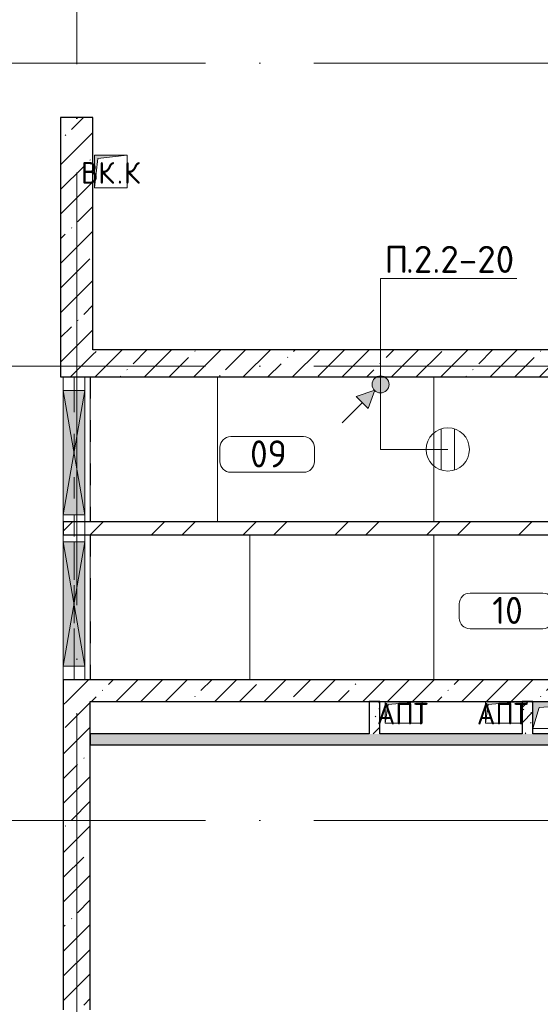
# Model space of a CAD drawing. Header units: millimetres. Extents: x -30540 to 175469, y -11730 to 122288.
# Tile 23 of 119: x -13992 to -9182, y 79900 to 89003. Entities that reach past the tile are written whole.
import ezdxf

# ---------------------------------------------------------------- set-up
doc = ezdxf.new("R2010")
doc.units = ezdxf.units.MM
for name, pattern in [('3_ Штрих_ 1 х 1 мм', [400, 200, -200]), ('ADSK_Линия сетки', [5000, 4000, -500, 0, -500]), ('ADSK_Штриховая_ш3 п1_5', [900, 600, -300])]:
    doc.linetypes.add(name, pattern=pattern)
for name, color, linetype, lineweight in [('A-____-NOTE-TEXT', 7, 'Continuous', 18), ('A-AREA-____-IDEN', 7, 'Continuous', 9), ('A-DETL-____-THIN', 7, 'Continuous', 9), ('A-DOOR-____-OTLN', 7, 'Continuous', 18), ('A-DOOR-OPNG-OTLN', 7, 'Continuous', 18), ('A-FLOR-____-OTLN', 7, 'Continuous', 18), ('A-GLAZ-____-MCUT', 7, 'Continuous', 9), ('A-GLAZ-____-OTLN', 7, 'Continuous', 18), ('A-WALL-____-MCUT', 7, 'Continuous', 40), ('A-WALL-____-PATT', 7, 'Continuous', 40), ('G-____-____-TEXT', 7, 'Continuous', 9), ('I-WALL-____-MCUT', 7, 'Continuous', 40), ('M-EQPM-____-OTLN', 7, 'Continuous', 18), ('S-BEAM-____-OTLN', 7, 'Continuous', 18), ('S-COLS-____-MCUT', 7, 'Continuous', 40), ('S-COLS-____-OTLN', 7, 'Continuous', 18), ('S-GRID-____-OTLN', 7, 'Continuous', 9)]:
    doc.layers.add(name, color=color, linetype=linetype, lineweight=lineweight)
doc.layers.add('A-AREA-____-OTLN', color=4, linetype='ADSK_Штриховая_ш3 п1_5', lineweight=40, true_color=0x00ffff)
doc.layers.add('A-DETL-____-OTLN', color=7, linetype='Continuous', lineweight=9, true_color=0x00a600)
doc.styles.add('GOST Common', font='GOST_Common.ttf', dxfattribs={"height": 200})
doc.styles.add('GOST Common_3', font='GOST_Common.ttf', dxfattribs={"height": 250})
doc.styles.add('ISOCPEUR', font='isocpeur.ttf', dxfattribs={"height": 250})
pattern_1 = [(45, (0, 0), (-228.0985, 228.0985), []), (45, (228.1, 0), (-228.0985, 228.0985), [403.225, -80.645, 6.706, -73.939])]
pattern_2 = [(45, (0, 0), (-424.264, 424.264), []), (45, (0, 282.8), (-424.264, 424.264), [])]
pattern_3 = [(135, (300.56, 377.28), (-565.6854, 6e-14), [10, -790]), (135, (349.8, 474.73), (-565.6854, 6e-14), [10, -790]), (135, (423.93, 473.06), (-565.6854, 6e-14), [10, -790]), (135, (229.92, 447.9), (-565.6854, 6e-14), [10, -790]), (135, (155.08, 447.9), (-565.6854, 6e-14), [10, -790]), (135, (114.9, 369.03), (-565.6854, 6e-14), [10, -790]), (135, (132.43, 285.8), (-565.6854, 6e-14), [10, -790]), (135, (214.66, 322), (-565.6854, 6e-14), [10, -790]), (135, (198.16, 261.88), (-565.6854, 6e-14), [10, -790]), (135, (45.2, 272.9), (-565.6854, 6e-14), [10, -790]), (135, (42.32, 336.16), (-565.6854, 6e-14), [10, -790]), (135, (92.26, 192.24), (-565.6854, 6e-14), [10, -790]), (135, (7.07, 149.2), (-565.6854, 6e-14), [10, -790]), (135, (80.6, 95.1), (-565.6854, 6e-14), [10, -790]), (135, (79.53, 36.94), (-565.6854, 6e-14), [10, -790]), (135, (153.87, 74.56), (-565.6854, 6e-14), [10, -790]), (135, (228.35, 124.8), (-565.6854, 6e-14), [10, -790]), (135, (279.75, 180.4), (-565.6854, 6e-14), [10, -790]), (135, (282.9, 31.63), (-565.6854, 6e-14), [10, -790]), (135, (377.38, 53.45), (-565.6854, 6e-14), [10, -790]), (135, (352.28, 102.7), (-565.6854, 6e-14), [10, -790]), (135, (354.05, 0), (-565.6854, 6e-14), [10, -790]), (135, (553.23, 16.45), (-565.6854, 6e-14), [10, -790]), (135, (542.38, 63.45), (-565.6854, 6e-14), [10, -790]), (135, (536.58, 239.3), (-565.6854, 6e-14), [10, -790]), (135, (475.85, 203.9), (-565.6854, 6e-14), [10, -790]), (135, (475.85, 316.54), (-565.6854, 6e-14), [10, -790]), (135, (520.8, 408.7), (-565.6854, 6e-14), [10, -790]), (135, (551.1, 470.8), (-565.6854, 6e-14), [10, -790]), (135, (235.25, 537.93), (-565.6854, 6e-14), [10, -790]), (135, (407.25, 547.65), (-565.6854, 6e-14), [10, -790]), (135, (94.5, 558.6), (-565.6854, 6e-14), [10, -790]), (135, (46.4, 532.3), (-565.6854, 6e-14), [10, -790]), (135, (85.56, 465.04), (-565.6854, 6e-14), [10, -790]), (135, (355.53, 181.14), (-565.6854, 6e-14), [10, -790]), (135, (362.23, 243.6), (-565.6854, 6e-14), [10, -790]), (135, (413.45, 344.1), (-565.6854, 6e-14), [10, -790]), (135, (286.3, 273.25), (-565.6854, 6e-14), [10, -790]), (135, (423.02, 263.72), (-565.6854, 6e-14), [10, -790]), (135, (162.94, 190.2), (-565.6854, 6e-14), [10, -790]), (135, (470.25, 120.93), (-565.6854, 6e-14), [10, -790]), (135, (484.48, 9.78), (-565.6854, 6e-14), [10, -790]), (45, (0, 212.13), (-565.6854, 0), []), (45, (212.13, 0), (-565.6854, 0), []), (45, (353.55, 0), (-565.6854, 0), []), (45, (0, 353.55), (-565.6854, 0), [])]

# ---------------------------------------------------------------- blocks, each defined once
blk = doc.blocks.new('АР_Отверстие прямоугольное - ОВВ-5370647-01 ЭО')
at = {"layer": 'A-GLAZ-____-OTLN', "lineweight": 13, "true_color": 0xf9f9f9}
blk.add_hatch(color=7, dxfattribs=at).paths.add_polyline_path([(700, -100), (700, 100), (-450, 100), (-450, -100)])
at = {"layer": 'A-GLAZ-____-MCUT', "color": 254, "lineweight": 15, "true_color": 0xcccccc}
for p, q in [((-450, 100), (-450, -100)), ((700, 100), (700, -100))]:
    blk.add_line(p, q, dxfattribs=at)
at = {"layer": 'A-GLAZ-____-OTLN', "color": 254, "lineweight": 5, "true_color": 0xcccccc}
for p, q in [((700, 100), (-450, -100)), ((-450, 100), (700, -100))]:
    blk.add_line(p, q, dxfattribs=at)
at = {"layer": 'A-GLAZ-____-OTLN', "color": 254, "lineweight": 13, "true_color": 0xcccccc}
for p, q in [((700, 100), (-450, 100)), ((-450, 100), (-450, -100)), ((700, -100), (700, 100)), ((-450, -100), (700, -100))]:
    blk.add_line(p, q, dxfattribs=at)
blk = doc.blocks.new('АР_Отверстие прямоугольное - ОВВ-4877704-01 ЭО')
at = {"layer": 'A-GLAZ-____-OTLN', "lineweight": 13, "true_color": 0xf9f9f9}
blk.add_hatch(color=7, dxfattribs=at).paths.add_polyline_path([(700, -100), (700, 100), (-450, 100), (-450, -100)])
at = {"layer": 'A-GLAZ-____-MCUT', "color": 254, "lineweight": 15, "true_color": 0xcccccc}
for p, q in [((-450, 100), (-450, -100)), ((700, 100), (700, -100))]:
    blk.add_line(p, q, dxfattribs=at)
at = {"layer": 'A-GLAZ-____-OTLN', "color": 254, "lineweight": 5, "true_color": 0xcccccc}
for p, q in [((700, 100), (-450, -100)), ((-450, 100), (700, -100))]:
    blk.add_line(p, q, dxfattribs=at)
at = {"layer": 'A-GLAZ-____-OTLN', "color": 254, "lineweight": 13, "true_color": 0xcccccc}
for p, q in [((700, 100), (-450, 100)), ((-450, 100), (-450, -100)), ((700, -100), (700, 100)), ((-450, -100), (700, -100))]:
    blk.add_line(p, q, dxfattribs=at)
blk = doc.blocks.new('АР_Проем - Настраиваемый-4851889-01 ЭО')
at = {"layer": 'A-DOOR-OPNG-OTLN', "color": 254, "lineweight": 13, "true_color": 0xcccccc}
for p, q in [((-1400, 100), (-1275, 100)), ((-1275, 100), (-125, 100)), ((-125, 100), (125, 100)), ((125, 100), (1275, 100)), ((1275, 100), (1400, 100)), ((-1400, -100), (-1275, -100)), ((-1275, -100), (-125, -100)), ((-125, -100), (125, -100)), ((125, -100), (1275, -100)), ((1275, -100), (1400, -100))]:
    blk.add_line(p, q, dxfattribs=at)
blk = doc.blocks.new('АР_Перемычка - 200_Уx2_50x5__Опх2_1525_50x5_-125_50x5_-5371048-01 ЭО')
at = {"layer": 'S-BEAM-____-OTLN', "color": 254, "linetype": '3_ Штрих_ 1 х 1 мм', "lineweight": 15, "true_color": 0xdcdcdc}
for p, q in [((-2100, 100), (-2100, -100)), ((700, 100), (700, -100)), ((-2100, 0), (-1975, 0)), ((-1975, 0), (-825, 0)), ((-825, 0), (700, 0))]:
    blk.add_line(p, q, dxfattribs=at)
blk = doc.blocks.new('АР_Перемычка - 200_Уx2_50x5__Опх2_0_50x5_-0_50x5_-7247731-01 ЭО')
at = {"layer": 'S-BEAM-____-OTLN', "color": 254, "linetype": '3_ Штрих_ 1 х 1 мм', "lineweight": 15, "true_color": 0xdcdcdc}
for p, q in [((-1400, 100), (-1400, -100)), ((1400, 100), (1400, -100)), ((-1400, 0), (-1275, 0)), ((-1275, 0), (-125, 0)), ((-125, 0), (125, 0)), ((125, 0), (1275, 0)), ((1275, 0), (1400, 0))]:
    blk.add_line(p, q, dxfattribs=at)
blk = doc.blocks.new('АР_Канал вертикальный прямоугольный - АПТ-6333786-01 ЭО')
at = {"layer": 'M-EQPM-____-OTLN', "lineweight": 13, "true_color": 0xe2e2e2}
blk.add_hatch(color=254, dxfattribs=at).paths.add_polyline_path([(-170, -100), (-143, 73), (170, 100), (-170, 100)])
at = {"layer": 'M-EQPM-____-OTLN', "color": 253, "lineweight": 13, "true_color": 0xaaaaaa}
for p, q in [((170, 100), (-170, 100)), ((-170, 100), (-170, -100)), ((170, 100), (-170, 100)), ((-170, 100), (-170, -100)), ((-170, -100), (-170, 100)), ((-170, 100), (170, 100)), ((-143, 73), (170, 100)), ((-143, 73), (170, 100)), ((170, -100), (170, 100)), ((170, 100), (170, -100)), ((-170, -100), (-143, 73)), ((-170, -100), (-143, 73)), ((-170, -100), (170, -100)), ((170, -100), (-170, -100))]:
    blk.add_line(p, q, dxfattribs=at)
blk = doc.blocks.new('АР_Канал вертикальный прямоугольный - ВК_К-7937879-01 ЭО')
at = {"layer": 'M-EQPM-____-OTLN', "lineweight": 13, "true_color": 0xe2e2e2}
blk.add_hatch(color=254, dxfattribs=at).paths.add_polyline_path([(-150, -150), (-120, 120), (150, 150), (-150, 150)])
at = {"layer": 'M-EQPM-____-OTLN', "color": 253, "lineweight": 13, "true_color": 0xaaaaaa}
for p, q in [((150, 150), (-150, 150)), ((-150, 150), (-150, -150)), ((150, 150), (-150, 150)), ((-150, 150), (-150, -150)), ((-150, -150), (-150, 150)), ((-150, 150), (150, 150)), ((-150, -150), (-120, 120)), ((-150, -150), (-120, 120)), ((-120, 120), (150, 150)), ((-120, 120), (150, 150)), ((150, -150), (150, 150)), ((150, 150), (150, -150)), ((-150, -150), (150, -150)), ((150, -150), (-150, -150))]:
    blk.add_line(p, q, dxfattribs=at)
blk = doc.blocks.new('АР_Канал вертикальный прямоугольный - АПТ-5078197-01 ЭО')
at = {"layer": 'M-EQPM-____-OTLN', "lineweight": 13, "true_color": 0xe2e2e2}
blk.add_hatch(color=254, dxfattribs=at).paths.add_polyline_path([(-435, -125), (-379, 69), (435, 125), (-435, 125)])
at = {"layer": 'M-EQPM-____-OTLN', "color": 253, "lineweight": 13, "true_color": 0xaaaaaa}
for p, q in [((435, 125), (-435, 125)), ((-435, 125), (-435, -125)), ((435, 125), (-435, 125)), ((-435, 125), (-435, -125)), ((-435, -125), (-435, 125)), ((-435, 125), (435, 125)), ((-379, 69), (435, 125)), ((-379, 69), (435, 125)), ((435, -125), (435, 125)), ((435, 125), (435, -125)), ((-435, -125), (-379, 69)), ((-435, -125), (-379, 69)), ((-435, -125), (435, -125)), ((435, -125), (-435, -125))]:
    blk.add_line(p, q, dxfattribs=at)
blk = doc.blocks.new('АР_Канал вертикальный прямоугольный - АПТ-6333787-01 ЭО')
at = {"layer": 'M-EQPM-____-OTLN', "lineweight": 13, "true_color": 0xe2e2e2}
blk.add_hatch(color=254, dxfattribs=at).paths.add_polyline_path([(-170, -100), (-143, 73), (170, 100), (-170, 100)])
at = {"layer": 'M-EQPM-____-OTLN', "color": 253, "lineweight": 13, "true_color": 0xaaaaaa}
for p, q in [((170, 100), (-170, 100)), ((-170, 100), (-170, -100)), ((170, 100), (-170, 100)), ((-170, 100), (-170, -100)), ((-170, -100), (-170, 100)), ((-170, 100), (170, 100)), ((-143, 73), (170, 100)), ((-143, 73), (170, 100)), ((170, -100), (170, 100)), ((170, 100), (170, -100)), ((-170, -100), (-143, 73)), ((-170, -100), (-143, 73)), ((-170, -100), (170, -100)), ((170, -100), (-170, -100))]:
    blk.add_line(p, q, dxfattribs=at)
blk = doc.blocks.new('Наметкина 10_РД_АР_К1_отсоединено_rvt-1-01 ЭО')
at = {"layer": 'A-WALL-____-PATT', "lineweight": 5, "true_color": 0xcccccc}
h = blk.add_hatch(dxfattribs=at)
h.set_pattern_fill('FP_5', color=254, style=0, pattern_type=2)
h.set_pattern_definition(pattern_1)
h.paths.add_polyline_path([(1285.3, 85700), (1535.3, 85700), (1535.3, 85950), (-13314.7, 85950), (-13314.7, 85700), (680.3, 85700)])
h = blk.add_hatch(dxfattribs=at)
h.set_pattern_fill('FP_3', color=254, style=0, pattern_type=2)
h.set_pattern_definition(pattern_2)
h.paths.add_polyline_path([(-10764.7, 84240), (-10764.7, 84360), (-13589.7, 84360), (-13589.7, 84240), (-12119.3, 84240)])
h = blk.add_hatch(dxfattribs=at)
h.set_pattern_fill('FP_3', color=254, style=0, pattern_type=2)
h.set_pattern_definition(pattern_2)
h.paths.add_polyline_path([(-6882.4, 84240), (-6882.4, 84360), (-10764.7, 84360), (-10764.7, 84240), (-8039.9, 84240)])
h = blk.add_hatch(dxfattribs=at)
h.set_pattern_fill('FP_5', color=254, style=0, pattern_type=2)
h.set_pattern_definition(pattern_1)
h.paths.add_polyline_path([(-4239.7, 82700), (-4239.7, 82900), (-13589.7, 82900), (-13589.7, 82700), (-5289.7, 82700)])
h = blk.add_hatch(dxfattribs=at)
h.set_pattern_fill('FP_5', color=254, style=0, pattern_type=2)
h.set_pattern_definition(pattern_1)
h.paths.add_polyline_path([(-13339.7, 79850), (-13339.7, 82700), (-13589.7, 82700), (-13589.7, 79850)])
h = blk.add_hatch(dxfattribs=at)
h.set_pattern_fill('FP_1', color=254, style=0, pattern_type=2)
h.set_pattern_definition(pattern_3)
h.paths.add_polyline_path([(-10664.7, 82400), (-10664.7, 82700), (-10764.7, 82700), (-10764.7, 82400)])
h = blk.add_hatch(dxfattribs=at)
h.set_pattern_fill('FP_1', color=254, style=0, pattern_type=2)
h.set_pattern_definition(pattern_3)
h.paths.add_polyline_path([(-9249.7, 82400), (-9249.7, 82700), (-9349.7, 82700), (-9349.7, 82400)])
h = blk.add_hatch(dxfattribs=at)
h.set_pattern_fill('FP_1', color=254, style=0, pattern_type=2)
h.set_pattern_definition(pattern_3)
h.paths.add_polyline_path([(-13339.7, 82300), (-5849.7, 82300), (-5849.7, 82400), (-13339.7, 82400)])
h.paths.add_polyline_path([(-4339.7, 82300), (-4339.7, 82400), (-5349.7, 82400), (-5349.7, 82300)])
at = {"layer": 'S-COLS-____-OTLN', "lineweight": 5, "true_color": 0xcccccc}
h = blk.add_hatch(dxfattribs=at)
h.set_pattern_fill('FP_5', color=254, style=0, pattern_type=2)
h.set_pattern_definition(pattern_1)
h.paths.add_polyline_path([(-13314.7, 85700), (-13314.7, 88100), (-13614.7, 88100), (-13614.7, 85700)])
at = {"layer": 'A-AREA-____-OTLN', "color": 7, "linetype": '3_ Штрих_ 1 х 1 мм', "lineweight": 30, "true_color": 0xccffff}
for p, q in [((-13339.7, 85700), (-13339.7, 84360)), ((-13339.7, 84240), (-13339.7, 82900))]:
    blk.add_line(p, q, dxfattribs=at)
at = {"layer": 'A-FLOR-____-OTLN', "color": 254, "lineweight": 13, "true_color": 0xcccccc}
for p, q in [((-13589.7, 85700), (-13589.7, 85575)), ((-13339.7, 85700), (-13339.7, 84360)), ((-13339.7, 84360), (-13339.7, 85700)), ((-12164.7, 84360), (-12164.7, 85700)), ((-12164.7, 84360), (-12164.7, 85700)), ((-10164.7, 85700), (-10164.7, 84360)), ((-10164.7, 85700), (-10164.7, 84360)), ((-13589.7, 85575), (-13589.7, 84425)), ((-13589.7, 84425), (-13589.7, 84360)), ((-13589.7, 84240), (-13589.7, 84175)), ((-13339.7, 84240), (-13339.7, 82900)), ((-13339.7, 82900), (-13339.7, 84240)), ((-11864.7, 82900), (-11864.7, 84240)), ((-11864.7, 82900), (-11864.7, 84240)), ((-10164.7, 84240), (-10164.7, 82900)), ((-10164.7, 84240), (-10164.7, 82900)), ((-13589.7, 84175), (-13589.7, 83025)), ((-13589.7, 83025), (-13589.7, 82900))]:
    blk.add_line(p, q, dxfattribs=at)
at = {"layer": 'A-WALL-____-MCUT', "color": 254, "lineweight": 30, "true_color": 0xcccccc}
for p, q in [((-4489.7, 82900), (-13589.7, 82900)), ((-13589.7, 82900), (-13589.7, 82700)), ((-13339.7, 82700), (-6374.7, 82700))]:
    blk.add_line(p, q, dxfattribs=at)
at = {"layer": 'I-WALL-____-MCUT', "color": 254, "lineweight": 30, "true_color": 0xcccccc}
for p, q in [((-3379.7, 85950), (-13314.7, 85950)), ((-13314.7, 85700), (-4489.7, 85700)), ((-10764.7, 84360), (-13589.7, 84360)), ((-13589.7, 84360), (-13589.7, 84240)), ((-6882.4, 84360), (-10764.7, 84360)), ((-13589.7, 84240), (-10764.7, 84240)), ((-10764.7, 84240), (-6882.4, 84240)), ((-13589.7, 82700), (-13589.7, 79850)), ((-13339.7, 79850), (-13339.7, 82700)), ((-10764.7, 82700), (-10764.7, 82400)), ((-10664.7, 82700), (-10764.7, 82700)), ((-10664.7, 82400), (-10664.7, 82700)), ((-9349.7, 82700), (-9349.7, 82400)), ((-9249.7, 82700), (-9349.7, 82700)), ((-9249.7, 82400), (-9249.7, 82700)), ((-10764.7, 82400), (-13339.7, 82400)), ((-13339.7, 82400), (-13339.7, 82300)), ((-9349.7, 82400), (-10664.7, 82400)), ((-6374.7, 82400), (-9249.7, 82400)), ((-13339.7, 82300), (-5849.7, 82300))]:
    blk.add_line(p, q, dxfattribs=at)
at = {"layer": 'S-COLS-____-MCUT', "color": 254, "lineweight": 30, "true_color": 0xcccccc}
for p, q in [((-13614.7, 88100), (-13614.7, 85700)), ((-13314.7, 88100), (-13614.7, 88100)), ((-13314.7, 85950), (-13314.7, 88100)), ((-13614.7, 85700), (-13314.7, 85700))]:
    blk.add_line(p, q, dxfattribs=at)
at = {"layer": 'A-DOOR-____-OTLN', "color": 254, "lineweight": 13, "true_color": 0xcccccc, "rotation": 89.99999999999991}
blk.add_blockref('АР_Проем - Настраиваемый-4851889-01 ЭО', (-13489.7, 84300), dxfattribs=at)
at = {"layer": 'A-GLAZ-____-OTLN', "color": 254, "lineweight": 13, "true_color": 0xcccccc, "rotation": 269.9999999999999}
for name, p in [('АР_Отверстие прямоугольное - ОВВ-4877704-01 ЭО', (-13489.7, 85125)), ('АР_Отверстие прямоугольное - ОВВ-5370647-01 ЭО', (-13489.7, 83725))]:
    blk.add_blockref(name, p, dxfattribs=at)
at = {"layer": 'M-EQPM-____-OTLN', "color": 253, "lineweight": 5, "true_color": 0xaaaaaa}
for name, p in [('АР_Канал вертикальный прямоугольный - ВК_К-7937879-01 ЭО', (-13149.7, 87600)), ('АР_Канал вертикальный прямоугольный - АПТ-6333786-01 ЭО', (-10444.7, 82600)), ('АР_Канал вертикальный прямоугольный - АПТ-6333787-01 ЭО', (-9519.7, 82600)), ('АР_Канал вертикальный прямоугольный - АПТ-5078197-01 ЭО', (-8814.7, 82575))]:
    blk.add_blockref(name, p, dxfattribs=at)
at = {"layer": 'S-BEAM-____-OTLN', "color": 254, "lineweight": 13, "true_color": 0xcccccc}
for name, p, rotation in [('АР_Перемычка - 200_Уx2_50x5__Опх2_1525_50x5_-125_50x5_-5371048-01 ЭО', (-13489.7, 83600), 269.9999999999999), ('АР_Перемычка - 200_Уx2_50x5__Опх2_0_50x5_-0_50x5_-7247731-01 ЭО', (-13489.7, 84300), 270.0000000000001)]:
    blk.add_blockref(name, p, dxfattribs=dict(at, rotation=rotation))
at = {"layer": 'A-____-NOTE-TEXT', "color": 253, "lineweight": 5, "true_color": 0xaaaaaa, "char_height": 200, "attachment_point": 1, "style": 'GOST Common'}
for s, insert, width in [('ВК', (-13424.9, 87687.2), 400.844), ('\\fGOST Common|b0|i0|c204|p34|;К', (-13028, 87687.2), 192.405), ('\\fGOST Common|b0|i0|c204|p34|;.', (-13094.2, 87687.2), 80.169), ('АПТ', (-10692.9, 82687.2), 609.282), ('АПТ', (-9767.9, 82687.2), 609.282)]:
    blk.add_mtext(s, dxfattribs=dict(at, insert=insert, width=width))
blk = doc.blocks.new('Марка помещения 2 - Марка помещения 2-1605974-01 ЭО')
at = {"layer": 'A-AREA-____-IDEN', "color": 253, "true_color": 0xaaaaaa}
for p, q in [((-1.797, 0.841), (1.569, 0.841)), ((-2.297, -0.309), (-2.297, 0.341)), ((2.069, 0.341), (2.069, -0.309)), ((1.569, -0.809), (-1.797, -0.809))]:
    blk.add_line(p, q, dxfattribs=at)
for centre, start, end in [((-1.797, 0.341), 90, 180), ((1.569, 0.341), 0, 90), ((-1.797, -0.309), 180, 270), ((1.569, -0.309), 270, 360)]:
    blk.add_arc(centre, 0.5, start, end, dxfattribs=at)
blk = doc.blocks.new('УГО Выше ниже синее _ 2020 - УГО Выше ниже синее _ 2020-V129-01 ЭО')
at = {"layer": 'A-____-NOTE-TEXT', "lineweight": 9, "true_color": 0x0000ff}
h = blk.add_hatch(color=5, dxfattribs=at)
edge = h.paths.add_edge_path()
edge.add_arc((0, 0), 0.392, 0, 180)
edge.add_arc((0, 0), 0.392, 180, 360)
blk.add_hatch(color=5, dxfattribs=at).paths.add_polyline_path([(-0.565, -1.112), (-1.122, -0.555), (-0.272, -0.263)])
at = {"layer": 'A-____-NOTE-TEXT', "lineweight": 9}
for p, q in [((-0.272, -0.263), (-1.122, -0.555)), ((-0.565, -1.112), (-0.272, -0.263)), ((-1.78, -1.78), (-0.838, -0.838)), ((-1.122, -0.555), (-0.565, -1.112))]:
    blk.add_line(p, q, dxfattribs=at)
blk.add_circle((0, 0), 0.392, dxfattribs=at)
for start, end in [(360, 180), (180, 360)]:
    blk.add_arc((0, 0), 0.392, start, end, dxfattribs=at)

msp = doc.modelspace()

# ---------------------------------------------------------------- linework, layer by layer
at = {"layer": 'A-____-NOTE-TEXT', "color": 5, "lineweight": 9, "true_color": 0x0000ff}
for p, q in [((-10098.8, 84839.8), (-10098.8, 85220.2)), ((-9975.2, 84839.8), (-9975.2, 85220.2))]:
    msp.add_line(p, q, dxfattribs=at)
msp.add_circle((-10037, 85030), 200, dxfattribs=at)
at = {"layer": 'A-DETL-____-OTLN', "color": 5, "true_color": 0x0000ff}
for p, q in [((-10657, 85030), (-10657, 85650)), ((-10037, 85030), (-10657, 85030))]:
    msp.add_line(p, q, dxfattribs=at)
at = {"layer": 'A-DETL-____-THIN'}
for p, q in [((-9397.9, 86611.1), (-10657.9, 86611.1)), ((-10657.9, 86611.1), (-10657.9, 85611.1))]:
    msp.add_line(p, q, dxfattribs=at)
at = {"layer": 'S-GRID-____-OTLN', "color": 253, "linetype": 'ADSK_Линия сетки', "true_color": 0xaaaaaa}
for p, q in [((-13464.7, 23589.3), (-13464.7, 98105.9)), ((17726.8, 88600), (-28904.3, 88600)), ((17726.8, 85800), (-28904.3, 85800)), ((17726.8, 81600), (-28904.3, 81600))]:
    msp.add_line(p, q, dxfattribs=at)

# ---------------------------------------------------------------- block references
at = {"lineweight": 5}
msp.add_blockref('Наметкина 10_РД_АР_К1_отсоединено_rvt-1-01 ЭО', (0, 0), dxfattribs=at)
at = {"layer": 'A-____-NOTE-TEXT', "lineweight": 9, "xscale": 200, "yscale": 200, "zscale": 200}
msp.add_blockref('УГО Выше ниже синее _ 2020 - УГО Выше ниже синее _ 2020-V129-01 ЭО', (-10657.9, 85631.1), dxfattribs=at)
at = {"layer": 'A-AREA-____-IDEN', "color": 253, "true_color": 0xaaaaaa, "xscale": 199.9999999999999, "yscale": 199.9999999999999, "zscale": 199.9999999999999}
for p in [(-11682.4, 84980.1), (-9472, 83533.1)]:
    msp.add_blockref('Марка помещения 2 - Марка помещения 2-1605974-01 ЭО', p, dxfattribs=at)

# ---------------------------------------------------------------- texts
at = {"layer": 'A-AREA-____-IDEN', "color": 253, "true_color": 0xaaaaaa, "char_height": 250, "attachment_point": 1, "style": 'GOST Common_3'}
for s, insert, width in [('09', (-11863.9, 85113.8), 448.945), ('10', (-9626.5, 83666.9), 384.81)]:
    msp.add_mtext(s, dxfattribs=dict(at, insert=insert, width=width))
at = {"layer": 'G-____-____-TEXT', "char_height": 250, "attachment_point": 1, "style": 'ISOCPEUR'}
for s, insert, width in [('\\fISOCPEUR|b0|i0|c204|p34|;П', (-10622.5, 86912.1), 240.506), ('.2.2-20', (-10424.1, 86912.1), 1234.599)]:
    msp.add_mtext(s, dxfattribs=dict(at, insert=insert, width=width))

doc.saveas('drawing.dxf')
